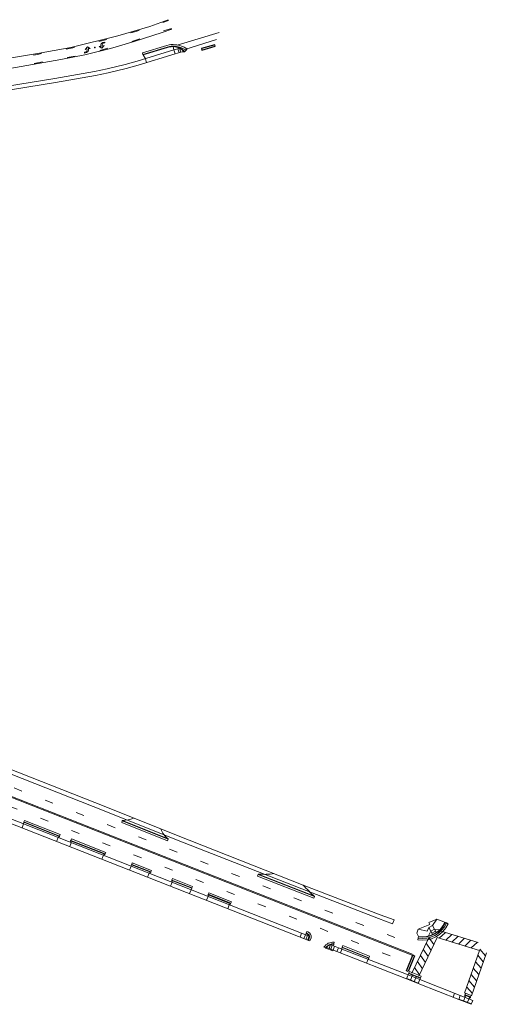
# Model space of a CAD drawing. Extents: x 1462043 to 1464257, y 432821 to 434000.
# Tile 3 of 3: x 1463699 to 1464257, y 432821 to 434000. Entities that reach past the tile are written whole.
import ezdxf

# ---------------------------------------------------------------- set-up
doc = ezdxf.new("R2010")
doc.units = 0
doc.header["$MEASUREMENT"] = 0
for name, pattern in [('CENTER LINE DOUBLE SOLID', [0]), ('CENTER LINE PASSING PROH LEFT', [0]), ('CENTER LINE PASSING PROH RIGHT', [0]), ('LANE LINE', [39.99992, 9.99998, -29.99994])]:
    doc.linetypes.add(name, pattern=pattern)
for name, color, linetype, lineweight in [('PM_X_Cells', 7, 'Continuous', 0), ('PM_X_Cells (Construction)', 7, 'Continuous', 0), ('PM_X_CL_Double_Solid', 40, 'CENTER LINE DOUBLE SOLID', 0), ('PM_X_CL_Pass_Proh_Lt', 40, 'CENTER LINE PASSING PROH LEFT', 0), ('PM_X_CL_Pass_Proh_Rt', 40, 'CENTER LINE PASSING PROH RIGHT', 0), ('PM_X_Crosswalk', 7, 'Continuous', 0), ('PM_X_Lane_Line', 7, 'LANE LINE', 0), ('PM_X_Stop_Line', 7, 'Continuous', 30), ('PV_P_Curb', 120, 'Continuous', 13), ('PV_P_Curb_Ramp', 120, 'Continuous', 13), ('PV_P_Drive', 230, 'Continuous', 13), ('PV_P_Saw_Cut_Line', 62, 'Continuous', 13), ('PV_P_Walk', 241, 'Continuous', 13)]:
    doc.layers.add(name, color=color, linetype=linetype, lineweight=lineweight)

# ---------------------------------------------------------------- blocks, each defined once
blk = doc.blocks.new('PMDLT')
at = {"layer": 'PM_X_Cells', "color": 7, "linetype": 'Continuous', "lineweight": 0, "transparency": 33554559, "flags": 128}
for points in [[(-11, -3, 0.418865), (-7.7, 0.3), (-7.7, 0.3), (-7.7, 1), (-5.4, 0.3), (-8, 3.3), (-11.5, 0.7), (-9.3, 1), (-9.3, 0.3, -0.414214), (-11.6, -2), (-13.4, -2), (-13.4, -3)], [(11, 3, 0.418865), (7.7, -0.3), (7.7, -0.3), (7.7, -1), (5.4, -0.3), (8, -3.3), (11.5, -0.7), (9.3, -1), (9.3, -0.3, -0.414214), (11.6, 2), (13.4, 2), (13.4, 3)]]:
    blk.add_lwpolyline(points, format="xyb", close=True, dxfattribs=at)
at = {"layer": 'PM_X_Cells (Construction)', "color": 7, "linetype": 'Continuous', "lineweight": 30, "transparency": 33554559}
blk.add_point((0, 0), dxfattribs=at)

msp = doc.modelspace()

# ---------------------------------------------------------------- linework, layer by layer
at = {"layer": 'PM_X_CL_Double_Solid', "linetype": 'Continuous', "transparency": 33554559}
for p, q in [((1463053.8, 433318), (1464169.6, 432879.2)), ((1463054.2, 433319), (1464169.9, 432880.2))]:
    msp.add_line(p, q, dxfattribs=at)
at = {"layer": 'PM_X_CL_Pass_Proh_Lt', "linetype": 'Continuous', "transparency": 33554559}
for p, q in [((1463870.9, 433986.1), (1463880.4, 433989.2)), ((1463755.4, 433954.3), (1463765.2, 433956.1)), ((1463794.4, 433962.9), (1463804.1, 433965.4)), ((1463716, 433947.2), (1463725.9, 433949))]:
    msp.add_line(p, q, dxfattribs=at)
at = {"layer": 'PM_X_CL_Pass_Proh_Lt', "linetype": 'Continuous', "transparency": 33554559, "flags": 128}
for points in [[(1463045.3, 433835.3), (1463306.6, 433877.4), (1463604.9, 433926.8), (1463747.7, 433951.8), (1463776.8, 433957.4), (1463807.5, 433965.2), (1463835.6, 433973.4), (1463869.1, 433984.4), (1463881, 433988.4)], [(1463832.9, 433973.6), (1463835.3, 433974.3), (1463842.5, 433976.7)]]:
    msp.add_lwpolyline(points, dxfattribs=at)
at = {"layer": 'PM_X_CL_Pass_Proh_Rt', "linetype": 'Continuous', "transparency": 33554559}
for p, q in [((1463869.9, 433996.2), (1463876.9, 433998.7)), ((1463831.9, 433983.9), (1463841.5, 433986.8)), ((1463793.2, 433973.6), (1463802.9, 433976))]:
    msp.add_line(p, q, dxfattribs=at)
at = {"layer": 'PM_X_CL_Pass_Proh_Rt', "linetype": 'Continuous', "transparency": 33554559, "flags": 128}
for points in [[(1463044.1, 433846.5), (1463244.4, 433879.9), (1463426.5, 433910.2), (1463612.5, 433941.2), (1463719.9, 433959.1), (1463760, 433966.4), (1463816, 433980.3), (1463854.3, 433991.6), (1463876.6, 433999.6)], [(1463754.3, 433964.4), (1463760.2, 433965.5), (1463764.1, 433966.4)], [(1463715, 433957.2), (1463720, 433958.1), (1463724.8, 433959)]]:
    msp.add_lwpolyline(points, dxfattribs=at)
at = {"layer": 'PM_X_Crosswalk', "transparency": 33554559}
for p, q in [((1463887.2, 433969.2), (1463937.7, 433984.1)), ((1463897.5, 433964.5), (1463934.5, 433975.8)), ((1464201, 432899.9), (1464208.5, 432906.8)), ((1464203.5, 432908.3), (1464247.8, 432894.8)), ((1464168.3, 432857.8), (1464188.5, 432900.4)), ((1464176.7, 432854.3), (1464198.7, 432900.6)), ((1464191.4, 432885.2), (1464185.4, 432893.9)), ((1464194.7, 432892.2), (1464188.7, 432900.8)), ((1464198.7, 432900.6), (1464249.1, 432885.2)), ((1464208.8, 432897.5), (1464216.3, 432904.4)), ((1464216, 432895.3), (1464223.6, 432902.2)), ((1464224, 432892.9), (1464231.5, 432899.8)), ((1464231.6, 432890.5), (1464239.1, 432897.5)), ((1464239.2, 432888.2), (1464246.8, 432895.1)), ((1464187.9, 432877.9), (1464181.9, 432886.6)), ((1464249.1, 432885.2), (1464231.5, 432834)), ((1464257.5, 432882.2), (1464239.9, 432831)), ((1464249.6, 432886.8), (1464256.3, 432878.9)), ((1464181, 432863.3), (1464175, 432872)), ((1464184.5, 432870.6), (1464178.5, 432879.3)), ((1464244.4, 432871.7), (1464251.2, 432863.9)), ((1464247.1, 432879.4), (1464253.8, 432871.6)), ((1464177.6, 432856.1), (1464171.6, 432864.8)), ((1464241.8, 432864), (1464248.5, 432856.2)), ((1464236.7, 432849.1), (1464243.4, 432841.3)), ((1464239.2, 432856.4), (1464245.9, 432848.6)), ((1464234, 432841.4), (1464240.8, 432833.6))]:
    msp.add_line(p, q, dxfattribs=at)
at = {"layer": 'PM_X_Lane_Line', "transparency": 33554559}
for p, q in [((1463058.9, 433328.3), (1464173.3, 432890.6)), ((1463053.3, 433307), (1464165.5, 432869.6))]:
    msp.add_line(p, q, dxfattribs=at)
at = {"layer": 'PM_X_Stop_Line', "transparency": 33554559, "flags": 128}
msp.add_lwpolyline([(1463932.3, 433969.5), (1463916.2, 433965), (1463916.7, 433963.3), (1463932.6, 433967.8)], close=True, dxfattribs=at)
msp.add_lwpolyline([(1464161.9, 432860.7), (1464169.6, 432879.5), (1464171.5, 432878.7), (1464163.8, 432859.9), (1464161.9, 432860.7)], dxfattribs=at)
at = {"layer": 'PV_P_Curb'}
for p, q in [((1463703.6, 433039), (1463746.4, 433022.1)), ((1463876.4, 433018.5), (1463821.5, 433040.3)), ((1463759.8, 433016.9), (1463800.8, 433000.8)), ((1463832.8, 432988.2), (1463855.8, 432979.2)), ((1463984.2, 432976.1), (1464051.6, 432949.6)), ((1463881, 432969.4), (1463904.9, 432960)), ((1463924.4, 432952.4), (1463951.4, 432941.7)), ((1464085, 432889.3), (1464116.9, 432876.5))]:
    msp.add_line(p, q, dxfattribs=at)
at = {"layer": 'PV_P_Curb', "flags": 128}
msp.add_lwpolyline([(1463882.5, 433968), (1463879.9, 433967.8), (1463878, 433967.4), (1463875.4, 433966.8), (1463846, 433958)], dxfattribs=at)
at = {"layer": 'PV_P_Curb_Ramp'}
for p, q in [((1463882.5, 433967.5), (1463882.5, 433968)), ((1463890.8, 433965.6), (1463883.4, 433963.4)), ((1463883.4, 433963.4), (1463885, 433958.6)), ((1463885, 433958.6), (1463895.8, 433961.9)), ((1463888.2, 433964.8), (1463889.6, 433960)), ((1463890.1, 433965.4), (1463891.5, 433960.6)), ((1464198, 432922.6), (1464192.9, 432914.9)), ((1464034.5, 432901.2), (1464036.3, 432905.8)), ((1464036.3, 432905.8), (1464045.1, 432902.4)), ((1464039.1, 432899.4), (1464041.6, 432905.6)), ((1464041.6, 432905.6), (1464041.8, 432906)), ((1464174.1, 432906), (1464175.9, 432910.6)), ((1464186.6, 432908.2), (1464175.9, 432910.6)), ((1464186.6, 432908.2), (1464188.5, 432912.5)), ((1464188.4, 432902.5), (1464190.9, 432908.1)), ((1464188.5, 432912.5), (1464192.9, 432914.9)), ((1464190.9, 432908.1), (1464188.5, 432912.5)), ((1464190.9, 432908.1), (1464195.3, 432910.5)), ((1464190.9, 432908.1), (1464193.4, 432903.7)), ((1464192.2, 432905.9), (1464196.5, 432908.3)), ((1464192.9, 432914.9), (1464195.3, 432910.5)), ((1464193.1, 432904.1), (1464197.5, 432906.5)), ((1464195.3, 432910.5), (1464197.8, 432906.1)), ((1464195.3, 432910.5), (1464201.4, 432909.7)), ((1464041.5, 432898.4), (1464043.3, 432903.1)), ((1464043.3, 432897.7), (1464045.1, 432902.4)), ((1464043.8, 432897.5), (1464044.3, 432897.3)), ((1464074.9, 432892.5), (1464075, 432893)), ((1464065.2, 432888), (1464064.8, 432888.2)), ((1464065.2, 432888), (1464073.5, 432884.8)), ((1464065.4, 432889), (1464078.5, 432883.9)), ((1464071, 432892.2), (1464069.2, 432887.5)), ((1464070.3, 432892.5), (1464080.3, 432888.5)), ((1464072.9, 432891.5), (1464071.1, 432886.8)), ((1464073.5, 432884.8), (1464073.9, 432885.7)), ((1464075.7, 432890.4), (1464073.9, 432885.7)), ((1464074.9, 432892.5), (1464074.3, 432890.9)), ((1464080.3, 432888.5), (1464078.5, 432883.9)), ((1464164.6, 432857.9), (1464161.9, 432851.1)), ((1464164.6, 432857.9), (1464178.6, 432852.6)), ((1464161.9, 432851.1), (1464175.9, 432845.7)), ((1464162.1, 432851.6), (1464176, 432846.1)), ((1464163.7, 432855.8), (1464177.7, 432850.3)), ((1464164.4, 432857.5), (1464178.4, 432852.1)), ((1464169.2, 432856.2), (1464166.5, 432849.3)), ((1464173.9, 432854.4), (1464171.2, 432847.5)), ((1464178.6, 432852.6), (1464175.9, 432845.7)), ((1464226.3, 432831.2), (1464224.5, 432826.6)), ((1464224.5, 432826.6), (1464239.4, 432820.7)), ((1464224.7, 432827), (1464239.6, 432821.2)), ((1464241.2, 432825.4), (1464226.3, 432831.2)), ((1464232.9, 432831.6), (1464230.1, 432824.4)), ((1464232, 432832), (1464231.8, 432831.5)), ((1464231.8, 432831.5), (1464238.4, 432829)), ((1464231.9, 432829), (1464231.8, 432831.5)), ((1464232, 432832), (1464238.5, 432829.5)), ((1464237.6, 432829.8), (1464234.7, 432822.5)), ((1464236.6, 432827.2), (1464238.4, 432829)), ((1464238.5, 432829.5), (1464238.4, 432829)), ((1464241.2, 432825.4), (1464239.4, 432820.7))]:
    msp.add_line(p, q, dxfattribs=at)
at = {"layer": 'PV_P_Curb_Ramp', "flags": 128}
for points in [[(1463891.5, 433960.6), (1463895.9, 433961.1), (1463897.9, 433963)], [(1464175.9, 432910.6), (1464189.8, 432916.1), (1464188.5, 432918.7), (1464198, 432922.6), (1464208.4, 432918.7), (1464209.8, 432918.1)], [(1464174.1, 432906), (1464176.1, 432901.9), (1464175.8, 432899.9)]]:
    msp.add_lwpolyline(points, dxfattribs=at)
for points in [[(1464041.6, 432905.6), (1464042.7, 432905.1, -0.377715), (1464045.2, 432901), (1464043.8, 432897.5)], [(1464044.3, 432897.3), (1464045.6, 432900.9), (1464045.6, 432900.9, 0.376424), (1464042.9, 432905.6), (1464041.8, 432906)]]:
    msp.add_lwpolyline(points, format="xyb", dxfattribs=at)
at = {"layer": 'PV_P_Curb_Ramp'}
for centre, radius, start, end in [((1463881.1, 433947.3), 20.7, 43.0511, 86.098), ((1463881.1, 433947.3), 20.2, 43.0511, 86.098), ((1464181, 432931.1), 31.6, 260.5335, 335.6143), ((1464181, 432931.1), 30.1, 260.5335, 335.6143), ((1464181, 432931.1), 29.6, 260.5335, 335.6143)]:
    msp.add_arc(centre, radius, start, end, dxfattribs=at)
at = {"layer": 'PV_P_Curb_Ramp', "extrusion": (0, 0, -1)}
for centre, radius, start, end in [((-1463882.4, 433940.4), 27.4, 95.1516, 124.4455), ((-1464073.9, 432882.2), 10.9, 33.5864, 96.0061), ((-1464073.9, 432882.2), 10.4, 34.1793, 96.0061)]:
    msp.add_arc(centre, radius, start, end, dxfattribs=at)
at = {"layer": 'PV_P_Drive'}
for p, q in [((1463882.5, 433967.5), (1463882.5, 433968)), ((1463846.3, 433957.5), (1463846, 433958)), ((1463849.1, 433952.8), (1463850.6, 433948)), ((1463703.2, 433036.6), (1463701.4, 433032)), ((1463703.6, 433039), (1463703.5, 433038.6)), ((1463821.5, 433040.3), (1463821.7, 433040.8)), ((1463821.7, 433040.8), (1463876.6, 433019)), ((1463744.5, 433020.5), (1463742.6, 433015.8)), ((1463746.2, 433021.7), (1463746.4, 433022.1)), ((1463760.3, 433014.2), (1463758.5, 433009.6)), ((1463759.6, 433016.4), (1463759.8, 433016.9)), ((1463876.4, 433018.5), (1463876.6, 433019)), ((1463798.8, 432999.1), (1463796.9, 432994.5)), ((1463800.7, 433000.3), (1463800.8, 433000.8)), ((1463832.6, 432987.7), (1463832.8, 432988.2)), ((1463832, 432986.1), (1463830.2, 432981.4)), ((1463853.7, 432977.6), (1463851.8, 432972.9)), ((1463855.6, 432978.8), (1463855.8, 432979.2)), ((1463984.2, 432976.1), (1463984.4, 432976.6)), ((1463984.4, 432976.6), (1464051.8, 432950)), ((1463881.2, 432966.8), (1463879.4, 432962.1)), ((1463880.8, 432969), (1463881, 432969.4)), ((1463903.9, 432957.8), (1463902.1, 432953.2)), ((1463904.7, 432959.6), (1463904.9, 432960)), ((1463924.2, 432951.9), (1463924.4, 432952.4)), ((1463924.2, 432949.9), (1463922.3, 432945.2)), ((1463951.2, 432941.2), (1463951.4, 432941.7)), ((1464051.6, 432949.6), (1464051.8, 432950)), ((1463949.6, 432939.9), (1463947.8, 432935.2)), ((1464084.6, 432886.9), (1464082.8, 432882.2)), ((1464084.8, 432888.8), (1464085, 432889.3)), ((1464115.9, 432874.6), (1464114.1, 432869.9)), ((1464116.7, 432876.1), (1464116.9, 432876.5)), ((1464219.5, 432833.9), (1464217.7, 432829.2))]:
    msp.add_line(p, q, dxfattribs=at)
at = {"layer": 'PV_P_Drive', "flags": 128}
for points in [[(1463849.1, 433952.8), (1463846.3, 433957.5), (1463875.5, 433966.3), (1463878.1, 433967), (1463880, 433967.3), (1463882.5, 433967.5), (1463883.4, 433963.4)], [(1463703.2, 433036.6), (1463703.5, 433038.6), (1463746.2, 433021.7), (1463744.5, 433020.5)], [(1463760.3, 433014.2), (1463759.6, 433016.4), (1463800.7, 433000.3), (1463798.8, 432999.1)], [(1463832, 432986.1), (1463832.6, 432987.7), (1463855.6, 432978.8), (1463853.7, 432977.6)], [(1463881.2, 432966.8), (1463880.8, 432969), (1463904.7, 432959.6), (1463903.9, 432957.8)], [(1463924.2, 432949.9), (1463924.2, 432951.9), (1463951.2, 432941.2), (1463949.6, 432939.9)], [(1464084.6, 432886.9), (1464084.8, 432888.8), (1464116.7, 432876.1), (1464115.9, 432874.6)]]:
    msp.add_lwpolyline(points, dxfattribs=at)
at = {"layer": 'PV_P_Drive'}
for centre, radius, start, end in [((1463820.8, 433077.6), 36.8, 271.4416, 292.4057), ((1463886.4, 433035.5), 19.2, 194.5502, 239.2924), ((1464123.8, 433035.9), 112.1, 220.2979, 230.0444)]:
    msp.add_arc(centre, radius, start, end, dxfattribs=at)
at = {"layer": 'PV_P_Drive', "extrusion": (0, 0, -1)}
msp.add_arc((-1463991.3, 433046.2), 69.9, 260.229, 275.6932, dxfattribs=at)
at = {"layer": 'PV_P_Saw_Cut_Line'}
for p, q in [((1463846, 433958), (1463845.5, 433959.9)), ((1463897.9, 433963), (1463899, 433964.6)), ((1463703.6, 433039), (1463704.4, 433040.9)), ((1463704.4, 433040.9), (1463747.1, 433024)), ((1463820.8, 433038.5), (1463821.5, 433040.3)), ((1463875.7, 433016.6), (1463820.8, 433038.5)), ((1463746.4, 433022.1), (1463747.1, 433024)), ((1463759.8, 433016.9), (1463760.5, 433018.7)), ((1463760.5, 433018.7), (1463801.6, 433002.6)), ((1463875.7, 433016.6), (1463876.4, 433018.5)), ((1463800.8, 433000.8), (1463801.6, 433002.6)), ((1463832.8, 432988.2), (1463833.5, 432990.1)), ((1463833.5, 432990.1), (1463856.6, 432981.1)), ((1463855.8, 432979.2), (1463856.6, 432981.1)), ((1463983.5, 432974.3), (1463984.2, 432976.1)), ((1463881, 432969.4), (1463881.7, 432971.3)), ((1463881.7, 432971.3), (1463905.6, 432961.9)), ((1463983.5, 432974.3), (1464050.9, 432947.7)), ((1463904.9, 432960), (1463905.6, 432961.9)), ((1463924.4, 432952.4), (1463925.1, 432954.2)), ((1463925.1, 432954.2), (1463952.1, 432943.5)), ((1463952.1, 432943.5), (1463951.4, 432941.7)), ((1464050.9, 432947.7), (1464051.6, 432949.6)), ((1464211.6, 432917.2), (1464209.8, 432918.1)), ((1464041.8, 432906), (1464042.5, 432907.9)), ((1464044.3, 432897.3), (1464046.1, 432896.6)), ((1464075, 432893), (1464075.2, 432895)), ((1464175.5, 432898), (1464175.8, 432899.9)), ((1464064.8, 432888.2), (1464062.9, 432889)), ((1464085, 432889.3), (1464085.7, 432891.1)), ((1464085.7, 432891.1), (1464117.6, 432878.4)), ((1464116.9, 432876.5), (1464117.6, 432878.4)), ((1464164.6, 432857.9), (1464165.3, 432859.8)), ((1464179.3, 432854.4), (1464165.3, 432859.8)), ((1464178.6, 432852.6), (1464179.3, 432854.4)), ((1464232.7, 432833.9), (1464232, 432832)), ((1464232.7, 432833.9), (1464239.3, 432831.3)), ((1464238.5, 432829.5), (1464239.3, 432831.3))]:
    msp.add_line(p, q, dxfattribs=at)
at = {"layer": 'PV_P_Saw_Cut_Line', "flags": 128}
for points in [[(1463899, 433964.6, 0.128519), (1463885, 433969.7), (1463882.3, 433970), (1463879.7, 433969.8), (1463877.5, 433969.4), (1463874.8, 433968.7), (1463845.5, 433959.9)], [(1464042.5, 432907.9), (1464043.6, 432907.5, -0.372968), (1464047.6, 432900.6), (1464047.6, 432900.3), (1464046.1, 432896.6)]]:
    msp.add_lwpolyline(points, format="xyb", dxfattribs=at)
at = {"layer": 'PV_P_Saw_Cut_Line'}
msp.add_arc((1464181, 432931.1), 33.6, 260.5335, 335.6143, dxfattribs=at)
at = {"layer": 'PV_P_Saw_Cut_Line', "extrusion": (0, 0, -1)}
msp.add_arc((-1464073.9, 432882.2), 12.9, 31.6829, 96.0061, dxfattribs=at)
at = {"layer": 'PV_P_Walk'}
for p, q in [((1463465.4, 433130.1), (1464036.3, 432905.8)), ((1463463.6, 433125.4), (1464043.8, 432897.5)), ((1464145.2, 432917), (1464147, 432921.7)), ((1464078.5, 432883.9), (1464161.9, 432851.1)), ((1464080.3, 432888.5), (1464163.7, 432855.8)), ((1464177.7, 432850.3), (1464226.3, 432831.2)), ((1464175.9, 432845.7), (1464224.5, 432826.6))]:
    msp.add_line(p, q, dxfattribs=at)
at = {"layer": 'PV_P_Walk', "flags": 128}
for points in [[(1463883.4, 433963.4), (1463839.2, 433949.8), (1463824.9, 433946), (1463803.5, 433940.7), (1463788.3, 433937.5), (1463740.8, 433929.3), (1463291.9, 433856.5), (1463125.3, 433829)], [(1463126.1, 433824.1), (1463292.7, 433851.5), (1463741.6, 433924.3), (1463789.3, 433932.6), (1463804.7, 433935.8), (1463826.2, 433941.1), (1463840.6, 433945), (1463885, 433958.6)], [(1464145.2, 432917), (1464128.5, 432923.3), (1464036.5, 432958.8), (1463884.6, 433018.6), (1463799.9, 433052.4), (1463436.8, 433195.4), (1463260, 433264.6)], [(1463261.8, 433269.3), (1463438.6, 433200), (1463801.7, 433057), (1463886.5, 433023.3), (1464038.3, 432963.4), (1464130.3, 432928), (1464147, 432921.7)]]:
    msp.add_lwpolyline(points, dxfattribs=at)

# ---------------------------------------------------------------- block references
at = {"layer": 'PM_X_Cells', "color": 7, "linetype": 'Continuous', "lineweight": 0, "transparency": 33554559, "rotation": 15.97929212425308}
msp.add_blockref('PMDLT', (1463788.4, 433966.3), dxfattribs=at)

doc.saveas('drawing.dxf')
